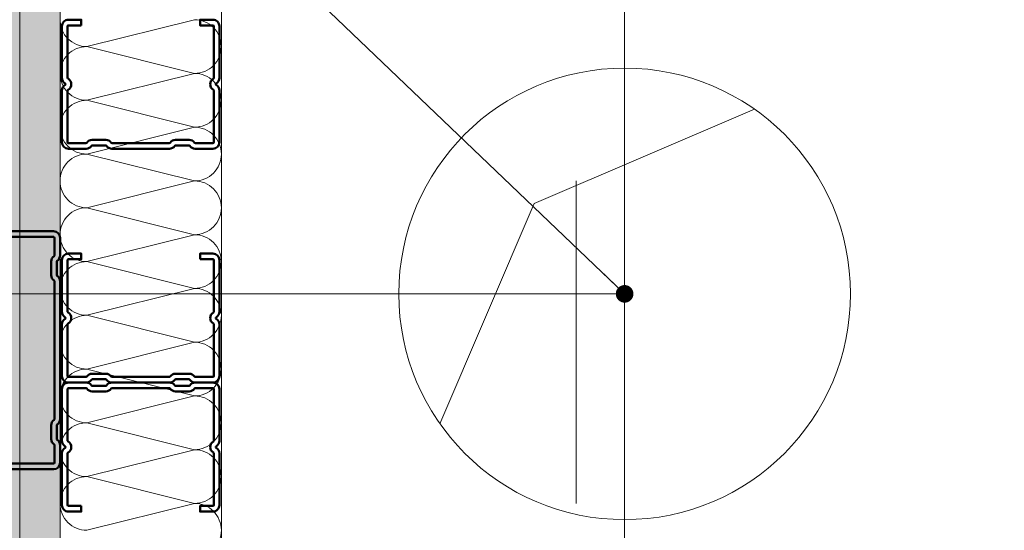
# Model space of a CAD drawing. Header units: metres. Extents: x -3.5 to 65.3, y -10.9 to 16.7.
# Tile 137 of 184: x 43.557 to 43.863, y 3.817 to 3.975. Entities that reach past the tile are written whole.
import ezdxf

# ---------------------------------------------------------------- set-up
doc = ezdxf.new("R2010")
doc.units = ezdxf.units.M
doc.header["$MEASUREMENT"] = 0
doc.linetypes.add('Strichlinie doppelt', pattern=[0.218722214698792, 0.105833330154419, -0.04233333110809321, 0.028222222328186, -0.04233333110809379])
doc.linetypes.add('Wipeout_Contour', pattern=[1, 0, -1])
for name, color, linetype in [('102 - Bemaßung_ Beschriftung.Detail_ Ausschnitt', 7, 'Continuous'), ('451 - Universal.Achsen Raster', 7, 'Continuous'), ('660 - Unterkonstruktion.Trockenbau', 7, 'Continuous'), ('Abbruch_603 - Struktur.Bodenplatte_ Decke Roh', 7, 'Continuous'), ('Neubau_102 - Bemaßung_ Beschriftung.Detail_ Ausschnitt', 7, 'Continuous'), ('Neubau_603 - Struktur.Bodenplatte_ Decke Roh', 7, 'Continuous'), ('Neubau_606 - Struktur.Wand Innen Ausbau', 7, 'Continuous')]:
    doc.layers.add(name, color=color, linetype=linetype)
doc.styles.add('ERSTELLTER_STIL_1', font='txt')
doc.linetypes.add('Abbruch 1', pattern='A,0,[1,2022.0244.A_L5A-PL07.11_iB_1.OG Detail - WC ( 2.26 - 2.27 )1.Shx,S=0.0007936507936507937,R=0,X=0,Y=0],-0.1,0', length=0.1)
doc.dimstyles.new('ERSTELLTER_STIL__1', dxfattribs={"dimtxt": 0.04, "dimasz": 0.02128, "dimexe": 0.18, "dimexo": 0.0625, "dimgap": 0, "dimtad": 1, "dimzin": 0, "dimdsep": 46, "dimtxsty": 'ERSTELLTER_STIL_1', "dimblk": 'ARROWHEAD_2', "dimblk1": 'ARROWHEAD_2', "dimblk2": 'ARROWHEAD_2', "dimcen": 0.09, "dimse1": 1, "dimse2": 1, "dimclrd": 7, "dimclre": 7, "dimclrt": 7, "dimazin": 0, "dimtfac": 1, "dimtdec": 4, "dimtmove": 0, "dimatfit": 3, "dimfxl": 1, "dimtolj": 1, "dimtzin": 0, "dimarcsym": 0})
doc.dimstyles.new('ERSTELLTER_STIL__3', dxfattribs={"dimtxt": 0.04, "dimasz": 0.02128, "dimexe": 0.18, "dimexo": 0.0625, "dimgap": 0, "dimtad": 1, "dimtih": 1, "dimtoh": 1, "dimzin": 0, "dimdsep": 46, "dimtxsty": 'ERSTELLTER_STIL_1', "dimblk": 'ARROWHEAD_2', "dimblk1": 'ARROWHEAD_2', "dimblk2": 'ARROWHEAD_2', "dimcen": 0.09, "dimse1": 1, "dimse2": 1, "dimclrd": 7, "dimclre": 7, "dimclrt": 7, "dimazin": 0, "dimtfac": 1, "dimtdec": 4, "dimtmove": 0, "dimatfit": 3, "dimfxl": 1, "dimtolj": 1, "dimtzin": 0, "dimarcsym": 0})
doc.dimstyles.new('ERSTELLTER_STIL__5', dxfattribs={"dimtxt": 0.04, "dimasz": 0.02128, "dimexe": 0.18, "dimexo": 0.0625, "dimgap": 0, "dimtad": 1, "dimtih": 1, "dimtoh": 1, "dimzin": 0, "dimdsep": 46, "dimtxsty": 'ERSTELLTER_STIL_1', "dimblk": 'ARROWHEAD_2', "dimblk1": 'ARROWHEAD_2', "dimblk2": 'ARROWHEAD_2', "dimcen": 0.09, "dimclrd": 7, "dimclre": 7, "dimclrt": 7, "dimazin": 0, "dimtfac": 1, "dimtdec": 4, "dimtmove": 0, "dimatfit": 3, "dimfxl": 1, "dimtolj": 1, "dimtzin": 0, "dimarcsym": 0})
doc.dimstyles.new('ERSTELLTER_STIL__6', dxfattribs={"dimtxt": 0.04, "dimasz": 0.02128, "dimexe": 0.18, "dimexo": 0.0625, "dimgap": 0, "dimtad": 1, "dimzin": 0, "dimdsep": 46, "dimtxsty": 'ERSTELLTER_STIL_1', "dimblk": 'ARROWHEAD_2', "dimblk1": 'ARROWHEAD_2', "dimblk2": 'ARROWHEAD_2', "dimcen": 0.09, "dimclrd": 7, "dimclre": 7, "dimclrt": 7, "dimazin": 0, "dimtfac": 1, "dimtdec": 4, "dimtmove": 0, "dimatfit": 3, "dimfxl": 1, "dimtolj": 1, "dimtzin": 0, "dimarcsym": 0})
doc.dimstyles.new('ERSTELLTER_STIL__7', dxfattribs={"dimtxt": 0.18, "dimasz": 0.010944, "dimexe": 0.18, "dimexo": 0.0625, "dimgap": 0, "dimtad": 0, "dimtih": 1, "dimtoh": 1, "dimdec": 4, "dimzin": 0, "dimdsep": 46, "dimcen": 0.09, "dimadec": 0, "dimazin": 0, "dimtfac": 1, "dimtdec": 4, "dimtmove": 0, "dimatfit": 3, "dimldrblk": 'ARROWHEAD_11', "dimfxl": 1, "dimtolj": 1, "dimtzin": 0, "dimarcsym": 0})
pattern_1 = [(45, (0, 0), (-0.007071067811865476, 0.007071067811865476), [0, -0.01])]

# ---------------------------------------------------------------- blocks, each defined once
blk = doc.blocks.new('*X59')
at = {"layer": 'Neubau_606 - Struktur.Wand Innen Ausbau', "color": 7, "linetype": 'Continuous', "lineweight": 5}
for p, q in [((43.57832132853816, 3.966680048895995), (43.61165465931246, 3.97501339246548)), ((43.57832132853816, 3.966680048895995), (43.61165466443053, 3.958346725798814)), ((43.57832133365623, 3.950013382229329), (43.61165466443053, 3.958346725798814)), ((43.57832133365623, 3.950013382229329), (43.61165466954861, 3.941680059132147)), ((43.57832133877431, 3.933346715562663), (43.61165466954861, 3.941680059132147)), ((43.57832133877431, 3.933346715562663), (43.61165467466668, 3.925013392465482)), ((43.57832134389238, 3.916680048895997), (43.61165467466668, 3.925013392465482)), ((43.57832134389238, 3.916680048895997), (43.61165467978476, 3.908346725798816)), ((43.57832134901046, 3.900013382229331), (43.61165467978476, 3.908346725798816)), ((43.57832134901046, 3.900013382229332), (43.61165468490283, 3.89168005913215)), ((43.57832135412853, 3.883346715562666), (43.61165468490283, 3.89168005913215)), ((43.57832135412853, 3.883346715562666), (43.61165469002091, 3.875013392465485)), ((43.57832135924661, 3.866680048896), (43.61165469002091, 3.875013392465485)), ((43.57832135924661, 3.866680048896), (43.61165469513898, 3.858346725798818)), ((43.57832136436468, 3.850013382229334), (43.61165469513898, 3.858346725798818)), ((43.57832136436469, 3.850013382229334), (43.61165470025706, 3.841680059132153)), ((43.57832136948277, 3.833346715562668), (43.61165470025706, 3.841680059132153)), ((43.57832136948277, 3.833346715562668), (43.61165470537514, 3.825013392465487)), ((43.57832137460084, 3.816680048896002), (43.61165470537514, 3.825013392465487))]:
    blk.add_line(p, q, dxfattribs=at)
for centre, radius, start, end in [((43.57832132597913, 3.975013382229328), 0.008333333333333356, 180.0000175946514, 270.0000175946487), ((43.61165466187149, 3.966680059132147), 0.008333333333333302, 1.759464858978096e-05, 90.0000175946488), ((43.5783213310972, 3.958346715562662), 0.008333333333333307, 90.0000175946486, 180.0000175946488), ((43.61165466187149, 3.966680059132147), 0.008333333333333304, 270.0000175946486, 1.759464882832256e-05), ((43.5783213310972, 3.958346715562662), 0.008333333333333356, 180.0000175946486, 270.0000175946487), ((43.61165466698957, 3.950013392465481), 0.0083333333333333, 1.759464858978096e-05, 90.0000175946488), ((43.57832133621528, 3.941680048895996), 0.008333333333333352, 90.00001759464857, 180.0000175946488), ((43.61165466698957, 3.95001339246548), 0.008333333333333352, 270.0000175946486, 1.759464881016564e-05), ((43.57832133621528, 3.941680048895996), 0.008333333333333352, 180.0000175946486, 270.0000175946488), ((43.61165467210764, 3.933346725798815), 0.008333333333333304, 1.75946485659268e-05, 90.0000175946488), ((43.57832134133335, 3.92501338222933), 0.008333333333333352, 90.00001759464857, 180.0000175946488), ((43.61165467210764, 3.933346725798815), 0.00833333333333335, 270.0000175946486, 1.759464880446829e-05), ((43.57832134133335, 3.92501338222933), 0.008333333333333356, 180.0000175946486, 270.0000175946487), ((43.61165467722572, 3.916680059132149), 0.008333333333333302, 1.759464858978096e-05, 90.0000175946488), ((43.57832134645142, 3.908346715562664), 0.008333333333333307, 90.0000175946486, 180.0000175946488), ((43.61165467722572, 3.916680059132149), 0.008333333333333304, 270.0000175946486, 1.759464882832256e-05), ((43.57832134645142, 3.908346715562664), 0.008333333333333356, 180.0000175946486, 270.0000175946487), ((43.61165468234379, 3.900013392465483), 0.0083333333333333, 1.759464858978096e-05, 90.0000175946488), ((43.5783213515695, 3.891680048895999), 0.008333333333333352, 90.00001759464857, 180.0000175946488), ((43.61165468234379, 3.900013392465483), 0.008333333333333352, 270.0000175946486, 1.759464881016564e-05), ((43.5783213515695, 3.891680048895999), 0.008333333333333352, 180.0000175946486, 270.0000175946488), ((43.61165468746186, 3.883346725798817), 0.008333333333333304, 1.75946485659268e-05, 90.0000175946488), ((43.57832135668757, 3.875013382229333), 0.008333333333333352, 90.00001759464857, 180.0000175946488), ((43.61165468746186, 3.883346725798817), 0.00833333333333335, 270.0000175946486, 1.759464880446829e-05), ((43.57832135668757, 3.875013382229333), 0.008333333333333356, 180.0000175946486, 270.0000175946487), ((43.61165469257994, 3.866680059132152), 0.008333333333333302, 1.759464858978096e-05, 90.0000175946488), ((43.57832136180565, 3.858346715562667), 0.008333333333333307, 90.0000175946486, 180.0000175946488), ((43.61165469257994, 3.866680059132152), 0.008333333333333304, 270.0000175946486, 1.759464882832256e-05), ((43.57832136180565, 3.858346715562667), 0.008333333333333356, 180.0000175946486, 270.0000175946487), ((43.61165469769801, 3.850013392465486), 0.0083333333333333, 1.759464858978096e-05, 90.0000175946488), ((43.57832136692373, 3.841680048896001), 0.008333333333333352, 90.00001759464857, 180.0000175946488), ((43.61165469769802, 3.850013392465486), 0.008333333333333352, 270.0000175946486, 1.759464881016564e-05), ((43.57832136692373, 3.841680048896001), 0.008333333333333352, 180.0000175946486, 270.0000175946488), ((43.6116547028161, 3.83334672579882), 0.008333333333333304, 1.75946485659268e-05, 90.0000175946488), ((43.57832137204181, 3.825013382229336), 0.008333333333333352, 90.00001759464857, 180.0000175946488), ((43.6116547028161, 3.83334672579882), 0.00833333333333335, 270.0000175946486, 1.759464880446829e-05), ((43.57832137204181, 3.825013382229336), 0.008333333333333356, 180.0000175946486, 270.0000175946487), ((43.61165470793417, 3.816680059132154), 0.008333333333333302, 1.759464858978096e-05, 90.0000175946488), ((43.61165470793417, 3.816680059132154), 0.008333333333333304, 270.0000175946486, 1.759464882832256e-05)]:
    blk.add_arc(centre, radius, start, end, dxfattribs=at)
blk = doc.blocks.new('*D158')
at = {"layer": '102 - Bemaßung_ Beschriftung.Detail_ Ausschnitt', "color": 7, "linetype": 'Continuous', "lineweight": 5}
for p, q in [((43.20998891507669, 4.113998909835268), (43.20998891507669, 4.155998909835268)), ((43.54498804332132, 4.113998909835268), (43.54498804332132, 4.155998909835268)), ((43.21807181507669, 4.148998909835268), (43.20190601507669, 4.120998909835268)), ((43.53690514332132, 4.120998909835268), (43.55307094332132, 4.148998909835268)), ((43.20998891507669, 4.134998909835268), (43.54498804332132, 4.134998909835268)), ((43.54498804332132, 4.134998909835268), (43.55868004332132, 4.134998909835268))]:
    blk.add_line(p, q, dxfattribs=at)
at = {"layer": '102 - Bemaßung_ Beschriftung.Detail_ Ausschnitt', "color": 7, "lineweight": 5, "insert": (43.33711717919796, 4.142313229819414), "char_height": 0.04, "attachment_point": 7, "style": 'ERSTELLTER_STIL_1'}
blk.add_mtext('\\A1;{\\pql;\\fArial|b0|i0|c0|p38;33\\fArial|b0|i0|c0|p38;\\A1{\\H.66x;\\S5^  ;}}', dxfattribs=at)
blk = doc.blocks.new('ARROWHEAD_2')
at = {"color": 0, "linetype": 'Continuous', "lineweight": 0}
for p, q in [((-0.3781315, -0.655), (0.3781315, 0.655)), ((0, 0), (-1, 0))]:
    blk.add_line(p, q, dxfattribs=at)
blk = doc.blocks.new('*D204')
at = {"layer": '102 - Bemaßung_ Beschriftung.Detail_ Ausschnitt', "color": 7, "linetype": 'Continuous', "lineweight": 5}
for p, q in [((44.61498904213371, 3.80999843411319), (44.61498904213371, 3.82369043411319)), ((44.62898904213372, 3.80191553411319), (44.60098904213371, 3.818081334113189)), ((44.63598904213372, 3.80999843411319), (44.59398904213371, 3.80999843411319)), ((44.61498904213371, 2.789982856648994), (44.61498904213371, 3.80999843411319)), ((44.60098904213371, 2.798065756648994), (44.62898904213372, 2.781899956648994))]:
    blk.add_line(p, q, dxfattribs=at)
at = {"layer": '102 - Bemaßung_ Beschriftung.Detail_ Ausschnitt', "color": 7, "lineweight": 5, "insert": (44.60698904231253, 3.246779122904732), "char_height": 0.04, "attachment_point": 7, "rotation": 90, "style": 'ERSTELLTER_STIL_1'}
blk.add_mtext('\\A1;{\\pql;\\fArial|b0|i0|c0|p38;1,02}', dxfattribs=at)
blk = doc.blocks.new('*D327')
at = {"layer": '102 - Bemaßung_ Beschriftung.Detail_ Ausschnitt', "color": 7, "linetype": 'Continuous', "lineweight": 5}
for p, q in [((43.54498796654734, 2.829243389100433), (43.54498796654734, 2.871243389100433)), ((43.56998796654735, 2.829243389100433), (43.56998796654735, 2.871243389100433)), ((43.55307086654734, 2.864243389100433), (43.53690506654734, 2.836243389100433)), ((43.57807087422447, 2.864243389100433), (43.56190507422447, 2.836243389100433)), ((43.53129596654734, 2.850243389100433), (43.54498796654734, 2.850243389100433)), ((43.54498796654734, 2.850243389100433), (43.56998796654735, 2.850243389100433))]:
    blk.add_line(p, q, dxfattribs=at)
at = {"layer": '102 - Bemaßung_ Beschriftung.Detail_ Ausschnitt', "color": 7, "lineweight": 5, "insert": (43.48650776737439, 2.857808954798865), "char_height": 0.04, "attachment_point": 7, "style": 'ERSTELLTER_STIL_1'}
blk.add_mtext('\\A1;{\\pql;\\fArial|b0|i0|c0|p38;2\\fArial|b0|i0|c0|p38;\\A1{\\H.66x;\\S5^  ;}}', dxfattribs=at)
blk = doc.blocks.new('*D328')
at = {"layer": '102 - Bemaßung_ Beschriftung.Detail_ Ausschnitt', "color": 7, "linetype": 'Continuous', "lineweight": 5}
for p, q in [((43.57807087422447, 2.864243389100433), (43.56190507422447, 2.836243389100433)), ((43.72807180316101, 2.864243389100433), (43.71190600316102, 2.836243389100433)), ((43.56998797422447, 2.850243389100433), (43.71998891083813, 2.850243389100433))]:
    blk.add_line(p, q, dxfattribs=at)
at = {"layer": '102 - Bemaßung_ Beschriftung.Detail_ Ausschnitt', "color": 7, "lineweight": 5, "insert": (43.61463403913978, 2.858243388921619), "char_height": 0.04, "attachment_point": 7, "style": 'ERSTELLTER_STIL_1'}
blk.add_mtext('\\A1;{\\pql;\\fArial|b0|i0|c0|p38;15}', dxfattribs=at)
blk = doc.blocks.new('*D416')
at = {"layer": '102 - Bemaßung_ Beschriftung.Detail_ Ausschnitt', "color": 7, "linetype": 'Continuous', "lineweight": 5}
for p, q in [((40.2, 4.206737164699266), (40.2, 4.248737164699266)), ((43.74498899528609, 3.649982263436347), (43.74498899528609, 4.248737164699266)), ((40.20808289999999, 4.241737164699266), (40.1919171, 4.213737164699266)), ((43.73690609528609, 4.213737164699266), (43.75307189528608, 4.241737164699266)), ((40.2, 4.227737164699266), (43.74498899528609, 4.227737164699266)), ((43.74498899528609, 4.227737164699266), (43.75868099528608, 4.227737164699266))]:
    blk.add_line(p, q, dxfattribs=at)
at = {"color": 254, "linetype": 'Wipeout_Contour', "lineweight": 0, "ltscale": 168.762202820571}
blk.add_wipeout([(41.90176609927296, 4.228237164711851), (42.043222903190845, 4.228237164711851), (42.043222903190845, 4.283237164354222), (41.90176609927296, 4.283237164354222)], dxfattribs=at).dxf.layer = '102 - Bemaßung_ Beschriftung.Detail_ Ausschnitt'
at = {"layer": '102 - Bemaßung_ Beschriftung.Detail_ Ausschnitt', "color": 7, "lineweight": 5, "insert": (41.90926610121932, 4.22797491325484), "char_height": 0.04, "attachment_point": 7, "style": 'ERSTELLTER_STIL_1'}
blk.add_mtext('\\A1;{\\pql;\\fArial|b0|i0|c0|p38;3,54\\fArial|b0|i0|c0|p38;\\A1{\\H.66x;\\S5^  ;}}', dxfattribs=at)
blk = doc.blocks.new('*D417')
at = {"layer": '102 - Bemaßung_ Beschriftung.Detail_ Ausschnitt', "color": 7, "linetype": 'Continuous', "lineweight": 5}
for p, q in [((43.46484707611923, 3.898080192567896), (43.49284707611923, 3.881914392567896)), ((43.74498899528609, 3.889997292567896), (43.45784707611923, 3.889997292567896)), ((43.47884707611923, 3.649982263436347), (43.47884707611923, 3.889997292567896)), ((43.46484707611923, 3.658065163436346), (43.49284707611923, 3.641899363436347)), ((43.74498899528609, 3.649982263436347), (43.45784707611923, 3.649982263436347)), ((43.47884707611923, 3.636290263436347), (43.47884707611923, 3.649982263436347))]:
    blk.add_line(p, q, dxfattribs=at)
at = {"color": 254, "linetype": 'Wipeout_Contour', "lineweight": 0, "ltscale": 174.4676367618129}
blk.add_wipeout([(43.478347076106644, 3.732135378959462), (43.478347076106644, 3.8078441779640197), (43.42334707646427, 3.8078441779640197), (43.42334707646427, 3.732135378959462)], dxfattribs=at).dxf.layer = '102 - Bemaßung_ Beschriftung.Detail_ Ausschnitt'
at = {"layer": '102 - Bemaßung_ Beschriftung.Detail_ Ausschnitt', "color": 7, "lineweight": 5, "insert": (43.47084707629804, 3.739635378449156), "char_height": 0.04, "attachment_point": 7, "rotation": 90, "style": 'ERSTELLTER_STIL_1'}
blk.add_mtext('\\A1;{\\pql;\\fArial|b0|i0|c0|p38;24}', dxfattribs=at)
blk = doc.blocks.new('*D418')
at = {"layer": '102 - Bemaßung_ Beschriftung.Detail_ Ausschnitt', "color": 7, "linetype": 'Continuous', "lineweight": 5}
for p, q in [((43.46484707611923, 5.768082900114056), (43.49284707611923, 5.751917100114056)), ((43.49984707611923, 5.760000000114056), (43.45784707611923, 5.760000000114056)), ((43.47884707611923, 3.889997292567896), (43.47884707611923, 5.760000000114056)), ((43.46484707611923, 3.898080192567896), (43.49284707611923, 3.881914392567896)), ((43.74498899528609, 3.889997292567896), (43.45784707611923, 3.889997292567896))]:
    blk.add_line(p, q, dxfattribs=at)
at = {"color": 254, "linetype": 'Wipeout_Contour', "lineweight": 0, "ltscale": 174.8828513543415}
blk.add_wipeout([(43.478347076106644, 4.76428704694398), (43.478347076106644, 4.885710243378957), (43.42334707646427, 4.885710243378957), (43.42334707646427, 4.76428704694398)], dxfattribs=at).dxf.layer = '102 - Bemaßung_ Beschriftung.Detail_ Ausschnitt'
at = {"layer": '102 - Bemaßung_ Beschriftung.Detail_ Ausschnitt', "color": 7, "lineweight": 5, "insert": (43.47084707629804, 4.771787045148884), "char_height": 0.04, "attachment_point": 7, "rotation": 90, "style": 'ERSTELLTER_STIL_1'}
blk.add_mtext('\\A1;{\\pql;\\fArial|b0|i0|c0|p38;1,87}', dxfattribs=at)
blk = doc.blocks.new('ARROWHEAD_11')
at = {"color": 0, "linetype": 'Continuous', "lineweight": 0}
blk.add_line((0, 0), (-1, 0), dxfattribs=at)
at = {"color": 0, "linetype": 'Continuous', "lineweight": 0, "const_width": 0.25, "flags": 128}
blk.add_lwpolyline([(-0.125, 0, 1), (0.125, 0, 1)], format="xyb", close=True, dxfattribs=at)

msp = doc.modelspace()

# ---------------------------------------------------------------- hatches: boundary and pattern name
at = {"layer": 'Neubau_606 - Struktur.Wand Innen Ausbau', "linetype": 'Continuous', "lineweight": 0, "true_color": 0x000000}
h = msp.add_hatch(dxfattribs=at)
h.set_pattern_fill('Gips_0001', color=18, style=0, pattern_type=2)
h.set_pattern_definition(pattern_1)
h.paths.add_polyline_path([(43.5449879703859, 4.047501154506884), (43.5449891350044, 0.2549999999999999), (43.55748913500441, 0.2549999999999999), (43.55748797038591, 4.047501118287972)])
h = msp.add_hatch(dxfattribs=at)
h.set_pattern_fill('Gips_0001', color=18, style=0, pattern_type=2)
h.set_pattern_definition(pattern_1)
h.paths.add_polyline_path([(43.56998799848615, 4.03500106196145), (43.55748797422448, 4.03500111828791), (43.55748915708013, 0.2549999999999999), (43.56998912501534, 0.2549999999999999)])

# ---------------------------------------------------------------- linework, layer by layer
at = {"layer": 'Abbruch_603 - Struktur.Bodenplatte_ Decke Roh', "color": 7, "linetype": 'Abbruch 1', "lineweight": 18}
for centre, radius, start, end in [((43.74498899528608, 3.889997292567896), 0.07000000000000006, 90, 180), ((43.74498899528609, 3.8899972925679), 0.06999999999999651, 0, 90), ((43.74498899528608, 3.889997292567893), 0.06999999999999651, 180, 270), ((43.74498899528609, 3.889997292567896), 0.07000000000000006, 270, 0)]:
    msp.add_arc(centre, radius, start, end, dxfattribs=at)
at = {"layer": 'Neubau_603 - Struktur.Bodenplatte_ Decke Roh', "color": 1, "linetype": 'Continuous', "lineweight": 5}
for p, q in [((43.71698899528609, 3.917997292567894), (43.78525732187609, 3.947255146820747)), ((43.68773114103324, 3.849728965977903), (43.71698899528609, 3.917997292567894))]:
    msp.add_line(p, q, dxfattribs=at)
at = {"layer": 'Neubau_606 - Struktur.Wand Innen Ausbau', "color": 1, "linetype": 'Continuous', "lineweight": 5}
for p, q in [((43.55748797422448, 4.03500111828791), (43.55748913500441, 0.2549999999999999)), ((43.56998798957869, 3.985001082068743), (43.56998899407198, 0.7099822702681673))]:
    msp.add_line(p, q, dxfattribs=at)
at = {"layer": 'Neubau_606 - Struktur.Wand Innen Ausbau', "color": 1, "linetype": 'Continuous', "lineweight": 5, "flags": 128}
msp.add_lwpolyline([(43.61998899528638, 0.7099822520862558), (43.61998798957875, 3.985000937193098)], dxfattribs=at)

# ---------------------------------------------------------------- block references
at = {"layer": 'Neubau_606 - Struktur.Wand Innen Ausbau', "color": 1, "lineweight": 13}
msp.add_blockref('*X59', (0, 0), dxfattribs=at)

# ---------------------------------------------------------------- dimensions: what is measured, and where the dimension line sits
at = {"layer": '102 - Bemaßung_ Beschriftung.Detail_ Ausschnitt', "color": 7, "linetype": 'Continuous', "lineweight": 5}
for base, p1, p2, picture, middle in [((43.54498804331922, 4.134998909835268), (43.20998891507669, 3.809998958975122), (43.54498804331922, 3.809998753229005), '*D158', (43.42163498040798, 4.162998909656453)), ((43.56998797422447, 2.850243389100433), (43.54498796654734, 4.060001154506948), (43.56998797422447, 4.035001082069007), '*D327', (43.55577836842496, 2.878243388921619)), ((43.71998890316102, 2.850243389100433), (43.56998797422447, 4.035001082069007), (43.71998890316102, 2.944002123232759), '*D328', (43.64512823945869, 2.878243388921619))]:
    dim = msp.add_linear_dim(base=base, p1=p1, p2=p2, dimstyle='ERSTELLTER_STIL__3', dxfattribs=at)
    dim.commit()
    dim.dimension.update_dxf_attribs({"geometry": picture, "text_midpoint": middle, "dimtype": 160})
dim = msp.add_linear_dim(base=(44.61498904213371, 3.809998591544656), p1=(45.46501865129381, 2.789982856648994), p2=(43.56998804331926, 3.809998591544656), angle=90, dimstyle='ERSTELLTER_STIL__1', dxfattribs=at)
dim.commit()
dim.dimension.update_dxf_attribs({"geometry": '*D204', "text_midpoint": (44.58698904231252, 3.298732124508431), "dimtype": 160, "text_rotation": 90})

# ---------------------------------------------------------------- next in the draw order: dimensions: what is measured, and where the dimension line sits
dim = msp.add_linear_dim(base=(43.74498899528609, 4.227737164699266), p1=(40.2, 4.532491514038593), p2=(43.74498899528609, 3.649982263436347), dimstyle='ERSTELLTER_STIL__5', dxfattribs=at)
dim.commit()
dim.dimension.update_dxf_attribs({"geometry": '*D416', "text_midpoint": (42.01524269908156, 4.255737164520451), "dimtype": 160})

# ---------------------------------------------------------------- next in the draw order: dimensions: what is measured, and where the dimension line sits
dim = msp.add_linear_dim(base=(43.47884707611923, 3.889997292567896), p1=(43.74498899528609, 3.649982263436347), p2=(43.74498899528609, 3.889997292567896), angle=90, dimstyle='ERSTELLTER_STIL__6', dxfattribs=at)
dim.commit()
dim.dimension.update_dxf_attribs({"geometry": '*D417', "text_midpoint": (43.45084707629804, 3.770129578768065), "dimtype": 160, "text_rotation": 90})

# ---------------------------------------------------------------- next in the draw order: linework, layer by layer
at = {"layer": '660 - Unterkonstruktion.Trockenbau', "color": 7, "linetype": 'Continuous', "lineweight": 50, "flags": 128}
msp.add_lwpolyline([(43.57658778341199, 3.824248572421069), (43.57658777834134, 3.822498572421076), (43.57258777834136, 3.822498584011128, -0.414213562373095), (43.57058778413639, 3.824498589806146), (43.57058783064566, 3.840550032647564, -0.267949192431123), (43.5715878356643, 3.842282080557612, 0.5773502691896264), (43.57158783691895, 3.842715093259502, -0.267949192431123), (43.57058784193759, 3.844447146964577), (43.57058788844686, 3.860498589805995, -0.414213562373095), (43.57258789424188, 3.86249858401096), (43.57808789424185, 3.862498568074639, -0.2504916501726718), (43.57975085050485, 3.861609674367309, 0.2504916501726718), (43.57995872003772, 3.861498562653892), (43.58421706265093, 3.861498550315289, 0.2504916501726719), (43.58442493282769, 3.861609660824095, -0.2504916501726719), (43.58608789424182, 3.862498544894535), (43.60388789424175, 3.862498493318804, -0.2504916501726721), (43.60555085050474, 3.861609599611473, 0.2504916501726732), (43.60575872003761, 3.861498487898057), (43.61001706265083, 3.861498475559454, 0.2504916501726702), (43.61022493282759, 3.861609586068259, -0.2504916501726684), (43.61188789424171, 3.8624984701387), (43.61738789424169, 3.862498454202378, -0.4142135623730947), (43.61938788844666, 3.86049844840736), (43.6193878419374, 3.844447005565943, -0.2679491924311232), (43.61838783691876, 3.842714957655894, 0.5773502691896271), (43.61838783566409, 3.842281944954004, -0.2679491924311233), (43.61938783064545, 3.840549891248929), (43.61938778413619, 3.824498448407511, -0.414213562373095), (43.61738777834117, 3.822498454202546), (43.61338777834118, 3.822498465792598), (43.61338778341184, 3.824248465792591), (43.61738778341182, 3.824248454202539, 0.414213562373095), (43.6176377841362, 3.824498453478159), (43.61763783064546, 3.840549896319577, 0.2679491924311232), (43.61751283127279, 3.840766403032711, -0.5773502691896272), (43.61751284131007, 3.844230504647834, 0.2679491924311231), (43.6176378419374, 3.84444701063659), (43.61763788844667, 3.860498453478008, 0.414213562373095), (43.61738788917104, 3.860748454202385), (43.61188788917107, 3.860748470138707, 0.25049165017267), (43.6116800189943, 3.860637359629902, -0.2504916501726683), (43.61001705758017, 3.859748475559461), (43.60575871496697, 3.859748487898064, -0.250491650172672), (43.60409575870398, 3.860637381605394, 0.2504916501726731), (43.6038878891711, 3.860748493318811), (43.58608788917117, 3.860748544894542, 0.2504916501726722), (43.58588001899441, 3.860637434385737, -0.2504916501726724), (43.58421705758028, 3.859748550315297), (43.57995871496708, 3.8597485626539, -0.2504916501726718), (43.57829575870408, 3.86063745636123, 0.2504916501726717), (43.57808788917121, 3.860748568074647), (43.57258788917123, 3.860748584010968, 0.414213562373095), (43.57233788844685, 3.860498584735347), (43.57233784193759, 3.84444714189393, 0.2679491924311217), (43.57246284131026, 3.844230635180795, -0.5773502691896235), (43.57246283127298, 3.840766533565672, 0.2679491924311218), (43.57233783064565, 3.840550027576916), (43.57233778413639, 3.824498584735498, 0.4142135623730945), (43.572587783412, 3.824248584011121)], format="xyb", close=True, dxfattribs=at)

# ---------------------------------------------------------------- next in the draw order: dimensions: what is measured, and where the dimension line sits
at = {"layer": '102 - Bemaßung_ Beschriftung.Detail_ Ausschnitt', "color": 7, "linetype": 'Continuous', "lineweight": 5}
dim = msp.add_linear_dim(base=(43.47884707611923, 5.760000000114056), p1=(43.74498899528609, 3.889997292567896), p2=(43.72998899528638, 5.760000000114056), angle=90, dimstyle='ERSTELLTER_STIL__6', dxfattribs=at)
dim.commit()
dim.dimension.update_dxf_attribs({"geometry": '*D418', "text_midpoint": (43.45084707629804, 4.823740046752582), "dimtype": 160, "text_rotation": 90})

# ---------------------------------------------------------------- next in the draw order: linework, layer by layer
at = {"layer": '451 - Universal.Achsen Raster', "color": 160, "linetype": 'Strichlinie doppelt', "lineweight": 9, "true_color": 0x3232ff}
msp.add_line((43.72998899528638, -10.58500000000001), (43.72998899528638, 16.355), dxfattribs=at)
at = {"layer": '660 - Unterkonstruktion.Trockenbau', "color": 7, "linetype": 'Continuous', "lineweight": 50, "flags": 128}
for points in [[(43.57658794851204, 3.973248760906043), (43.57658794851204, 3.974998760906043), (43.57258794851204, 3.974998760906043, 0.414213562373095), (43.57058794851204, 3.972998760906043), (43.57058794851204, 3.956947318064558, 0.267949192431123), (43.57158794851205, 3.955215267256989, -0.5773502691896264), (43.57158794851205, 3.954782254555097, 0.267949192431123), (43.57058794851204, 3.953050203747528), (43.57058794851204, 3.936998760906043, 0.414213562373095), (43.57258794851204, 3.934998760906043), (43.57808794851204, 3.934998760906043, 0.2504916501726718), (43.57975090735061, 3.935887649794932, -0.2504916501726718), (43.57995877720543, 3.935998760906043), (43.58421711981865, 3.935998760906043, -0.2504916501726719), (43.58442498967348, 3.935887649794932, 0.2504916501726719), (43.58608794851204, 3.934998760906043), (43.60388794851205, 3.934998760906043, 0.2504916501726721), (43.60555090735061, 3.935887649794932, -0.2504916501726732), (43.60575877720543, 3.935998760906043), (43.61001711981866, 3.935998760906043, -0.2504916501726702), (43.61022498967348, 3.935887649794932, 0.2504916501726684), (43.61188794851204, 3.934998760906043), (43.61738794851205, 3.934998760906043, 0.4142135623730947), (43.61938794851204, 3.936998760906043), (43.61938794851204, 3.953050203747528, 0.2679491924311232), (43.61838794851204, 3.954782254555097, -0.5773502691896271), (43.61838794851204, 3.955215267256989, 0.2679491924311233), (43.61938794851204, 3.956947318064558), (43.61938794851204, 3.972998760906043, 0.414213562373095), (43.61738794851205, 3.974998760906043), (43.61338794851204, 3.974998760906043), (43.61338794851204, 3.973248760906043), (43.61738794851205, 3.973248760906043, -0.414213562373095), (43.61763794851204, 3.972998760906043), (43.61763794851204, 3.956947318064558, -0.2679491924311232), (43.61751294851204, 3.956730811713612, 0.5773502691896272), (43.61751294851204, 3.953266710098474, -0.2679491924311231), (43.61763794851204, 3.953050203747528), (43.61763794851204, 3.936998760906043, -0.414213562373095), (43.61738794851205, 3.936748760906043), (43.61188794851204, 3.936748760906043, -0.25049165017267), (43.61168007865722, 3.936859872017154, 0.2504916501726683), (43.61001711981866, 3.937748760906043), (43.60575877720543, 3.937748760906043, 0.250491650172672), (43.60409581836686, 3.936859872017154, -0.2504916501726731), (43.60388794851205, 3.936748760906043), (43.58608794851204, 3.936748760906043, -0.2504916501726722), (43.58588007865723, 3.936859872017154, 0.2504916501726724), (43.58421711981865, 3.937748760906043), (43.57995877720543, 3.937748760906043, 0.2504916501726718), (43.57829581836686, 3.936859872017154, -0.2504916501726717), (43.57808794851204, 3.936748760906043), (43.57258794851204, 3.936748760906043, -0.414213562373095), (43.57233794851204, 3.936998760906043), (43.57233794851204, 3.953050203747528, -0.2679491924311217), (43.57246294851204, 3.953266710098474, 0.5773502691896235), (43.57246294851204, 3.956730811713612, -0.2679491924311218), (43.57233794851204, 3.956947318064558), (43.57233794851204, 3.972998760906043, -0.4142135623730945), (43.57258794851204, 3.973248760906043)], [(43.61338800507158, 3.900748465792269), (43.61338801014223, 3.902498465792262), (43.61738801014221, 3.90249845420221, -0.414213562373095), (43.61938800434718, 3.900498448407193), (43.61938795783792, 3.884447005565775, -0.267949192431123), (43.61838795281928, 3.882714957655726, 0.5773502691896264), (43.61838795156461, 3.882281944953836, -0.267949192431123), (43.61938794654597, 3.880549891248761), (43.61938790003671, 3.864498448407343, -0.414213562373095), (43.61738789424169, 3.862498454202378), (43.61188789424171, 3.8624984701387, -0.2504916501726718), (43.61022493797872, 3.86338736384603, 0.2504916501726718), (43.61001706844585, 3.863498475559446), (43.60575872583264, 3.863498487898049, 0.2504916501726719), (43.60555085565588, 3.863387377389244, -0.2504916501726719), (43.60388789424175, 3.862498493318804), (43.58608789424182, 3.862498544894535, -0.2504916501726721), (43.58442493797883, 3.863387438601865, 0.2504916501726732), (43.58421706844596, 3.863498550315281), (43.57995872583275, 3.863498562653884, 0.2504916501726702), (43.57975085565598, 3.863387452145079, -0.2504916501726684), (43.57808789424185, 3.862498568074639), (43.57258789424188, 3.86249858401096, -0.4142135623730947), (43.57058790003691, 3.864498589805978), (43.57058794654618, 3.880550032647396, -0.2679491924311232), (43.57158795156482, 3.882282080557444, 0.5773502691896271), (43.57158795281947, 3.882715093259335, -0.2679491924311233), (43.57058795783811, 3.884447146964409), (43.57058800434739, 3.900498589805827, -0.414213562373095), (43.5725880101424, 3.902498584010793), (43.57658801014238, 3.902498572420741), (43.57658800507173, 3.900748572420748), (43.57258800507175, 3.9007485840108, 0.414213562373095), (43.57233800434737, 3.900498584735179), (43.57233795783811, 3.884447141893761, 0.2679491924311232), (43.57246295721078, 3.884230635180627, -0.5773502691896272), (43.5724629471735, 3.880766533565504, 0.2679491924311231), (43.57233794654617, 3.880550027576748), (43.57233790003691, 3.86449858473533, 0.414213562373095), (43.57258789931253, 3.864248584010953), (43.57808789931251, 3.864248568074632, 0.25049165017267), (43.57829576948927, 3.864359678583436, -0.2504916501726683), (43.5799587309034, 3.865248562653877), (43.58421707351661, 3.865248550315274, -0.250491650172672), (43.5858800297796, 3.864359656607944, 0.2504916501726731), (43.58608789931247, 3.864248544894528), (43.6038878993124, 3.864248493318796, 0.2504916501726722), (43.60409576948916, 3.864359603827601, -0.2504916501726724), (43.60575873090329, 3.865248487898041), (43.6100170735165, 3.865248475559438, -0.2504916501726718), (43.61168002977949, 3.864359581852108, 0.2504916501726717), (43.61188789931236, 3.864248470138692), (43.61738789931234, 3.864248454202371, 0.414213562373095), (43.61763790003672, 3.864498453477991), (43.61763794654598, 3.880549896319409, 0.2679491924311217), (43.61751294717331, 3.880766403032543, -0.5773502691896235), (43.61751295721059, 3.884230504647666, 0.2679491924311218), (43.61763795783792, 3.884447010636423), (43.61763800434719, 3.90049845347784, 0.4142135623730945), (43.61738800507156, 3.900748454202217)]]:
    msp.add_lwpolyline(points, format="xyb", close=True, dxfattribs=at)
for points in [[(43.55193656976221, 3.835621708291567), (43.5679880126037, 3.835621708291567, 0.414213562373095), (43.5699880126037, 3.837621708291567), (43.5699880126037, 3.843121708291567, 0.2504916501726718), (43.56909912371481, 3.844784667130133, -0.2504916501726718), (43.5689880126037, 3.844992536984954), (43.5689880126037, 3.84925087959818, -0.2504916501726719), (43.56909912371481, 3.849458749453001, 0.2504916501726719), (43.5699880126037, 3.851121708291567), (43.5699880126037, 3.893921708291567, 0.2504916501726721), (43.56909912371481, 3.895584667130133, -0.2504916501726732), (43.5689880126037, 3.895792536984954), (43.5689880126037, 3.90005087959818, -0.2504916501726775), (43.56909912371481, 3.900258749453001, 0.2504916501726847), (43.5699880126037, 3.901921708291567), (43.5699880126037, 3.907421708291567, 0.4142135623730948), (43.5679880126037, 3.909421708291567), (43.55193656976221, 3.909421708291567, 0.2679491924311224)], [(43.55193656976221, 3.907671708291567), (43.5679880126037, 3.907671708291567, -0.414213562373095), (43.5682380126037, 3.907421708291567), (43.5682380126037, 3.901921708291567, -0.2504916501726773), (43.56812690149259, 3.901713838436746, 0.2504916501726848), (43.5672380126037, 3.90005087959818), (43.5672380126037, 3.895792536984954, 0.250491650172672), (43.56812690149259, 3.894129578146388, -0.2504916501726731), (43.5682380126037, 3.893921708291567), (43.5682380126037, 3.851121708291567, -0.2504916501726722), (43.56812690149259, 3.850913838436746, 0.2504916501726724), (43.5672380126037, 3.84925087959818), (43.5672380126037, 3.844992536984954, 0.2504916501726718), (43.56812690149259, 3.843329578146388, -0.2504916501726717), (43.5682380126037, 3.843121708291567), (43.5682380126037, 3.837621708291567, -0.414213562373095), (43.5679880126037, 3.837371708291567), (43.55193656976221, 3.837371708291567, -0.2679491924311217)]]:
    msp.add_lwpolyline(points, format="xyb", dxfattribs=at)

# ---------------------------------------------------------------- next in the draw order: leaders
at = {"layer": 'Neubau_102 - Bemaßung_ Beschriftung.Detail_ Ausschnitt', "color": 1, "linetype": 'Continuous', "lineweight": 13, "annotation_type": 0, "has_hookline": 1, "hookline_direction": 1, "text_width": 0.3895720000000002}
msp.add_leader([(43.74498899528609, 3.889997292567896), (43.56623654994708, 4.060978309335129), (43.52084700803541, 4.060978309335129)], dimstyle='ERSTELLTER_STIL__7', dxfattribs=at)

doc.saveas('drawing.dxf')
